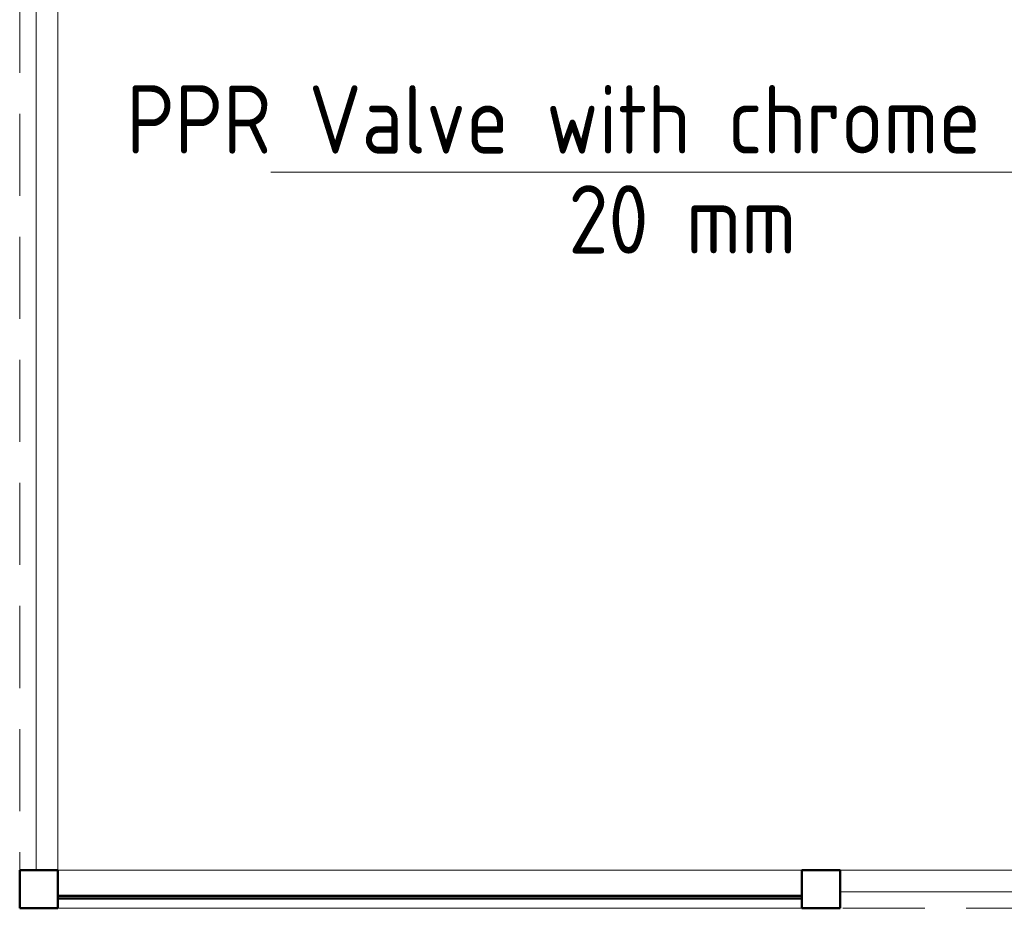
# Model space of a CAD drawing. Header units: millimetres. Extents: x -7237 to 20224, y 4737 to 43478.
# Tile 3 of 88: x 6920 to 8720, y 33779 to 35404. Entities that reach past the tile are written whole.
import ezdxf

# ---------------------------------------------------------------- set-up
doc = ezdxf.new("R2010")
doc.units = ezdxf.units.MM
doc.linetypes.add('ADSK_Штриховая_ш3 п1_5', pattern=[225, 150, -75])
for name, color, linetype, lineweight in [('A-COLS-____-MCUT', 52, 'Continuous', 50), ('A-COLS-____-OTLN', 52, 'Continuous', 20), ('A-DETL-____-MBND', 5, 'ADSK_Штриховая_ш3 п1_5', 20), ('A-GENM-____-OTLN', 13, 'Continuous', 20), ('A-PART-____-OTLN', 2, 'Continuous', 20), ('A-WALL-____-MCUT', 113, 'Continuous', 50), ('A-WALL-____-OTLN', 113, 'Continuous', 20), ('P-PIPE-____-IDEN', 2, 'Continuous', 20), ('Ограждение', 7, 'Continuous', 20)]:
    doc.layers.add(name, color=color, linetype=linetype, lineweight=lineweight)
doc.styles.add('GOST Common_1', font='GOST_Common.ttf', dxfattribs={"width": 0.9, "height": 125})

# ---------------------------------------------------------------- blocks, each defined once
blk = doc.blocks.new('Прямая форма - 83 new-609486-В_Этаж 02_Водопровод')
at = {"layer": 'A-COLS-____-MCUT', "color": 53}
for p, q in [((35, 35), (-35, 35)), ((-35, 35), (-35, -35)), ((35, -35), (35, 35)), ((-35, -35), (35, -35))]:
    blk.add_line(p, q, dxfattribs=at)
blk = doc.blocks.new('Прямая форма - CRE - 003-609487-В_Этаж 02_Водопровод')
blk.add_blockref('Прямая форма - 83 new-609486-В_Этаж 02_Водопровод', (0, 0))
blk = doc.blocks.new('Прямая форма - 83 new-609539-В_Этаж 02_Водопровод')
at = {"layer": 'A-WALL-____-MCUT', "color": 53}
for p, q in [((1426.1, 2.5), (66.1, 2.5)), ((66.1, 2.5), (66.1, -2.5)), ((1426.1, -2.5), (1426.1, 2.5)), ((66.1, -2.5), (1426.1, -2.5))]:
    blk.add_line(p, q, dxfattribs=at)
blk = doc.blocks.new('Прямая форма - SW - 011-609540-В_Этаж 02_Водопровод')
blk.add_blockref('Прямая форма - 83 new-609539-В_Этаж 02_Водопровод', (0, 0))
blk = doc.blocks.new('Прямая форма - 83 new-609572-В_Этаж 02_Водопровод')
at = {"layer": 'A-COLS-____-MCUT', "color": 53}
for p, q in [((35, 35), (-35, 35)), ((-35, 35), (-35, -35)), ((35, -35), (35, 35)), ((-35, -35), (35, -35))]:
    blk.add_line(p, q, dxfattribs=at)
blk = doc.blocks.new('Прямая форма - CRE - 003-609573-В_Этаж 02_Водопровод')
blk.add_blockref('Прямая форма - 83 new-609572-В_Этаж 02_Водопровод', (0, 0))
blk = doc.blocks.new('Прямая форма - 83 new-610265-В_Этаж 02_Водопровод')
at = {"layer": 'A-GENM-____-OTLN', "lineweight": 9}
for p, q in [((-1360, 0), (0, 0)), ((-1360, -70), (0, -70))]:
    blk.add_line(p, q, dxfattribs=at)
blk = doc.blocks.new('Прямая форма - SLA - 049-610266-В_Этаж 02_Водопровод')
blk.add_blockref('Прямая форма - 83 new-610265-В_Этаж 02_Водопровод', (0, 0))
blk = doc.blocks.new('Прямая форма - 83 new-610268-В_Этаж 02_Водопровод')
at = {"layer": 'A-DETL-____-MBND', "color": 253}
for p, q in [((0, 6627.8), (0, 70)), ((5030, 0), (1500, 0))]:
    blk.add_line(p, q, dxfattribs=at)
blk = doc.blocks.new('Прямая форма - SLA - 011-610269-В_Этаж 02_Водопровод')
blk.add_blockref('Прямая форма - 83 new-610268-В_Этаж 02_Водопровод', (0, 0))
blk = doc.blocks.new('Прямая форма - 83 new-610362-В_Этаж 02_Водопровод')
at = {"layer": 'Ограждение', "color": 253}
for p, q in [((3500, -6627.8), (0, -6627.8)), ((3500, -6667.8), (0, -6667.8))]:
    blk.add_line(p, q, dxfattribs=at)
blk = doc.blocks.new('Прямая форма - Steel - Structural-610363-В_Этаж 02_Водопровод')
blk.add_blockref('Прямая форма - 83 new-610362-В_Этаж 02_Водопровод', (0, 0))
blk = doc.blocks.new('Прямая форма - RAILING - 008-610368-В_Этаж 02_Водопровод')
blk.add_blockref('Прямая форма - Steel - Structural-610363-В_Этаж 02_Водопровод', (0, 0))
blk = doc.blocks.new('Family - 83 new-610490-В_Этаж 02_Водопровод')
at = {"layer": 'A-PART-____-OTLN', "color": 253}
for p, q in [((3500, -6627.8), (0, -6627.8)), ((3500, -6667.8), (0, -6667.8))]:
    blk.add_line(p, q, dxfattribs=at)
blk = doc.blocks.new('Family - Steel - Structural-610491-В_Этаж 02_Водопровод')
blk.add_blockref('Family - 83 new-610490-В_Этаж 02_Водопровод', (0, 0))
blk = doc.blocks.new('Прямая форма - 83 new-610607-В_Этаж 02_Водопровод')
at = {"layer": 'Ограждение', "color": 253}
for p, q in [((-1470, -73.7), (-1470, -6627.8)), ((-1430, -76.3), (-1430, -6627.8))]:
    blk.add_line(p, q, dxfattribs=at)
blk = doc.blocks.new('Прямая форма - Steel - Structural-610608-В_Этаж 02_Водопровод')
blk.add_blockref('Прямая форма - 83 new-610607-В_Этаж 02_Водопровод', (0, 0))
blk = doc.blocks.new('Прямая форма - RAILING - 008-610661-В_Этаж 02_Водопровод')
blk.add_blockref('Прямая форма - Steel - Structural-610608-В_Этаж 02_Водопровод', (0, 0))
blk = doc.blocks.new('Family - 83 new-610804-В_Этаж 02_Водопровод')
at = {"layer": 'A-PART-____-OTLN', "color": 253}
for p, q in [((-1470, -73.7), (-1470, -6627.8)), ((-1430, -76.3), (-1430, -6627.8))]:
    blk.add_line(p, q, dxfattribs=at)
blk = doc.blocks.new('Family - Steel - Structural-610805-В_Этаж 02_Водопровод')
blk.add_blockref('Family - 83 new-610804-В_Этаж 02_Водопровод', (0, 0))
blk = doc.blocks.new('83 new_ifc_RVT-1-В_Этаж 02_Водопровод')
at = {"layer": 'A-COLS-____-OTLN', "color": 253, "lineweight": 20}
for name, p in [('Прямая форма - CRE - 003-609573-В_Этаж 02_Водопровод', (19445.3, 33814.4)), ('Прямая форма - CRE - 003-609487-В_Этаж 02_Водопровод', (20875.3, 33814.4))]:
    blk.add_blockref(name, p, dxfattribs=at)
at = {"layer": 'A-GENM-____-OTLN', "color": 253, "lineweight": 20}
for name, p in [('Прямая форма - SLA - 011-610269-В_Этаж 02_Водопровод', (19410.3, 33779.4)), ('Прямая форма - SLA - 049-610266-В_Этаж 02_Водопровод', (20840.3, 33849.4))]:
    blk.add_blockref(name, p, dxfattribs=at)
at = {"layer": 'A-PART-____-OTLN', "color": 253, "lineweight": 20}
for name in ['Family - Steel - Structural-610805-В_Этаж 02_Водопровод', 'Family - Steel - Structural-610491-В_Этаж 02_Водопровод']:
    blk.add_blockref(name, (20910.3, 40477.2), dxfattribs=at)
at = {"layer": 'A-WALL-____-OTLN', "color": 253, "lineweight": 20}
blk.add_blockref('Прямая форма - SW - 011-609540-В_Этаж 02_Водопровод', (19414.2, 33799.7), dxfattribs=at)
at = {"layer": 'Ограждение', "color": 253, "lineweight": 20}
for name in ['Прямая форма - RAILING - 008-610661-В_Этаж 02_Водопровод', 'Прямая форма - RAILING - 008-610368-В_Этаж 02_Водопровод']:
    blk.add_blockref(name, (20910.3, 40477.2), dxfattribs=at)
blk = doc.blocks.new('ADSK_M_Арматура трубопроводов - ADSK_Наименование_Диаметр условный_30-1610245-В_Этаж 02_Водопровод')
at = {"layer": 'P-PIPE-____-IDEN'}
blk.add_line((-15, 0), (15, 0), dxfattribs=at)

msp = doc.modelspace()

# ---------------------------------------------------------------- block references
at = {"lineweight": 9}
msp.add_blockref('83 new_ifc_RVT-1-В_Этаж 02_Водопровод', (-12490.1, 0), dxfattribs=at)
at = {"layer": 'P-PIPE-____-IDEN', "xscale": 49.99999999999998, "yscale": 49.99999999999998, "zscale": 49.99999999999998}
msp.add_blockref('ADSK_M_Арматура трубопроводов - ADSK_Наименование_Диаметр условный_30-1610245-В_Этаж 02_Водопровод', (8129.2, 35125.3), dxfattribs=at)

# ---------------------------------------------------------------- texts
at = {"layer": 'P-PIPE-____-IDEN', "lineweight": 9, "char_height": 125, "attachment_point": 1, "style": 'GOST Common_1'}
for s, insert, width in [('PPR Valve with chrome handle', (7115, 35284.3), 2445.949), ('20 mm', (7923.2, 35101.5), 487.025)]:
    msp.add_mtext(s, dxfattribs=dict(at, insert=insert, width=width))

doc.saveas('drawing.dxf')
